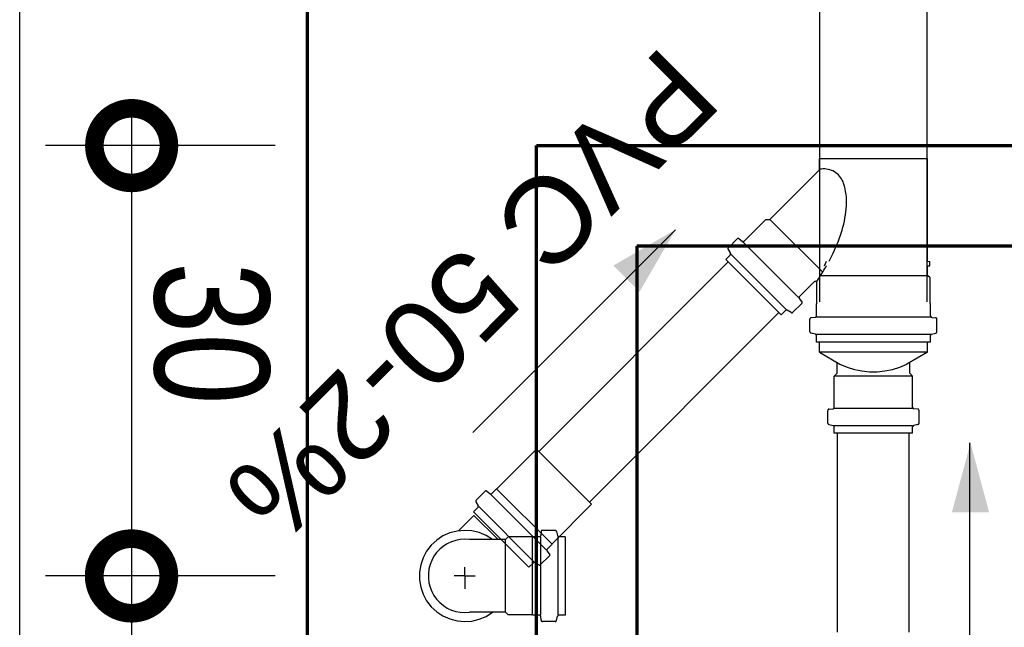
# Model space of a CAD drawing. Header units: millimetres. Extents: x -20654 to 2526, y -8238 to 977.
# Tile 24 of 219: x -10327.629 to -10326.943, y -4118.798 to -4118.374. Entities that reach past the tile are written whole.
import ezdxf

# ---------------------------------------------------------------- set-up
doc = ezdxf.new("R2010")
doc.units = ezdxf.units.MM
doc.linetypes.add('HIDDEN2', pattern=[0.47625, 0.3175, -0.15875])
for name, color, linetype in [('01 CONTORNO_dwg', 252, 'Continuous'), ('P-PIPE-IDEN', 7, 'Continuous'), ('Simbolos', 7, 'Continuous'), ('Simbolos_int', 8, 'Continuous'), ('TQ-Condutos', 3, 'Continuous'), ('TQ-Conexões', 7, 'Continuous')]:
    doc.layers.add(name, color=color, linetype=linetype)
doc.styles.add('Arial_4', font='arial.ttf', dxfattribs={"width": 0.8, "height": 0.07})
doc.styles.add('Arial_5', font='arial.ttf', dxfattribs={"height": 0.0825})

# ---------------------------------------------------------------- blocks, each defined once
blk = doc.blocks.new('terreo')
at = {"layer": '01 CONTORNO_dwg', "lineweight": 70}
for p, q in [((-16937.24, -105.13), (-16937.24, -8945.13)), ((-16777.24, -2265.13), (-16777.24, -265.13)), ((-16777.24, -265.13), (-16253.43, -265.13)), ((-16707.24, -335.13), (-16707.24, -935.13)), ((-16090.79, -335.13), (-16707.24, -335.13))]:
    blk.add_line(p, q, dxfattribs=at)
blk = doc.blocks.new('_DotSmall')
at = {"color": 0, "linetype": 'ByBlock', "const_width": 0.5}
blk.add_lwpolyline([(-0.0625, 0, 1), (0.0625, 0, 1)], format="xyb", close=True, dxfattribs=at)

msp = doc.modelspace()

# ---------------------------------------------------------------- hatches: boundary and pattern name
at = {"layer": 'P-PIPE-IDEN'}
for points in [[(-10327.17203, -4118.52048), (-10327.21533, -4118.54548), (-10327.19703, -4118.56378)], [(-10326.9662, -4118.66914), (-10326.97914, -4118.71743), (-10326.95326, -4118.71743)]]:
    msp.add_hatch(color=256, dxfattribs=at).paths.add_polyline_path(points)

# ---------------------------------------------------------------- linework, layer by layer
for p, q in [((-10327.55134, -4118.44188), (-10327.55134, -4118.88188)), ((-10327.45134, -4118.46188), (-10327.61134, -4118.46188)), ((-10327.4515, -4118.76188), (-10327.6115, -4118.76188)), ((-10327.45134, -4118.76188), (-10327.61134, -4118.76188))]:
    msp.add_line(p, q)
for points in [[(-10327.31342, -4118.66187), (-10327.17203, -4118.52048)], [(-10326.96667, -4118.86914), (-10326.96667, -4118.66914)]]:
    msp.add_lwpolyline(points, dxfattribs=at)
at = {"layer": 'Simbolos'}
for p, q in [((-10327.07164, -4118.47878), (-10327.07164, -4118.47088)), ((-10326.99614, -4118.54253), (-10326.99614, -4118.47088)), ((-10327.10616, -4118.5133), (-10327.07164, -4118.47878)), ((-10327.12418, -4118.52849), (-10327.10899, -4118.5133)), ((-10327.10899, -4118.5133), (-10327.10616, -4118.5133)), ((-10327.13509, -4118.53311), (-10327.12889, -4118.52691)), ((-10327.12754, -4118.52685), (-10327.12553, -4118.52854)), ((-10327.13525, -4118.53431), (-10327.13371, -4118.53698)), ((-10327.13695, -4118.54126), (-10327.13387, -4118.53818)), ((-10327.09827, -4118.57994), (-10327.13695, -4118.54126)), ((-10327.06808, -4118.54573), (-10327.06654, -4118.54253)), ((-10326.99614, -4118.54253), (-10326.99464, -4118.54266)), ((-10326.99464, -4118.5456), (-10326.99464, -4118.54266)), ((-10326.99614, -4118.54573), (-10326.99464, -4118.5456)), ((-10326.99614, -4118.55233), (-10326.99614, -4118.54573)), ((-10327.0855, -4118.56716), (-10327.07515, -4118.55681)), ((-10326.99434, -4118.55413), (-10326.99614, -4118.55233)), ((-10326.99434, -4118.57188), (-10326.99434, -4118.55413)), ((-10327.07344, -4118.57188), (-10327.07344, -4118.55752)), ((-10327.08386, -4118.57053), (-10327.08556, -4118.56851)), ((-10327.09827, -4118.57994), (-10327.0952, -4118.57686)), ((-10327.09133, -4118.57824), (-10327.09399, -4118.5767)), ((-10327.09012, -4118.57808), (-10327.08392, -4118.57188)), ((-10327.07369, -4118.57213), (-10327.07344, -4118.57188)), ((-10327.07369, -4118.58061), (-10327.07369, -4118.57213)), ((-10326.99409, -4118.57213), (-10326.99434, -4118.57188)), ((-10326.99409, -4118.58061), (-10326.99409, -4118.57213)), ((-10327.07819, -4118.59159), (-10327.07819, -4118.58284)), ((-10327.0746, -4118.58161), (-10327.07728, -4118.58184)), ((-10326.99318, -4118.58161), (-10326.9905, -4118.58184)), ((-10326.98959, -4118.59159), (-10326.98959, -4118.58284)), ((-10327.07443, -4118.59336), (-10327.07745, -4118.59255)), ((-10327.07369, -4118.59888), (-10327.07369, -4118.59433)), ((-10326.99409, -4118.59888), (-10326.99409, -4118.59433)), ((-10326.99335, -4118.59336), (-10326.99033, -4118.59255)), ((-10326.99409, -4118.59888), (-10327.07369, -4118.59888)), ((-10327.07164, -4118.60588), (-10327.07164, -4118.59888)), ((-10326.99614, -4118.60588), (-10326.99614, -4118.59888)), ((-10327.07164, -4118.60588), (-10327.05724, -4118.61419)), ((-10326.99614, -4118.60588), (-10327.01054, -4118.61419)), ((-10327.05924, -4118.62055), (-10327.05924, -4118.61304)), ((-10327.00854, -4118.62055), (-10327.00854, -4118.61304)), ((-10327.06124, -4118.62255), (-10327.05924, -4118.62055)), ((-10327.06124, -4118.64431), (-10327.06124, -4118.62255)), ((-10327.00654, -4118.62255), (-10327.00854, -4118.62055)), ((-10327.00654, -4118.64431), (-10327.00654, -4118.62255)), ((-10327.06569, -4118.6553), (-10327.06569, -4118.64654)), ((-10327.06478, -4118.64554), (-10327.06215, -4118.64531)), ((-10327.003, -4118.64554), (-10327.00563, -4118.64531)), ((-10327.00209, -4118.6553), (-10327.00209, -4118.64654)), ((-10327.06495, -4118.65627), (-10327.06198, -4118.65706)), ((-10327.06124, -4118.66238), (-10327.06124, -4118.65803)), ((-10327.00654, -4118.66238), (-10327.00654, -4118.65803)), ((-10327.00283, -4118.65627), (-10327.0058, -4118.65706)), ((-10327.00654, -4118.66238), (-10327.06124, -4118.66238)), ((-10327.29651, -4118.7011), (-10327.2689, -4118.67349)), ((-10327.30011, -4118.70441), (-10327.2968, -4118.7011)), ((-10327.2968, -4118.7011), (-10327.29651, -4118.7011)), ((-10327.31102, -4118.70903), (-10327.30483, -4118.70284)), ((-10327.30348, -4118.70278), (-10327.30146, -4118.70447)), ((-10327.31288, -4118.71719), (-10327.30981, -4118.71411)), ((-10327.31119, -4118.71024), (-10327.30965, -4118.7129)), ((-10327.25812, -4118.7395), (-10327.23051, -4118.71188)), ((-10327.32324, -4118.73037), (-10327.31257, -4118.7197)), ((-10327.27421, -4118.75586), (-10327.31288, -4118.71719)), ((-10327.28864, -4118.73472), (-10327.29045, -4118.73653)), ((-10327.27184, -4118.73472), (-10327.28864, -4118.73472)), ((-10327.27165, -4118.73452), (-10327.27184, -4118.73472)), ((-10327.26696, -4118.73452), (-10327.27165, -4118.73452)), ((-10327.26573, -4118.73099), (-10327.26597, -4118.73361)), ((-10327.25597, -4118.73008), (-10327.26474, -4118.73008)), ((-10327.25501, -4118.73081), (-10327.25422, -4118.73378)), ((-10327.24889, -4118.73452), (-10327.25325, -4118.73452)), ((-10327.24889, -4118.73452), (-10327.24889, -4118.78923)), ((-10327.29045, -4118.73653), (-10327.31571, -4118.73653)), ((-10327.26143, -4118.74309), (-10327.25812, -4118.73978)), ((-10327.25812, -4118.73978), (-10327.25812, -4118.7395)), ((-10327.26605, -4118.754), (-10327.25986, -4118.74781)), ((-10327.25979, -4118.74646), (-10327.26149, -4118.74444)), ((-10327.27421, -4118.75586), (-10327.27113, -4118.75279)), ((-10327.26726, -4118.75417), (-10327.26992, -4118.75263)), ((-10327.29045, -4118.78722), (-10327.31571, -4118.78722)), ((-10327.28864, -4118.78903), (-10327.29045, -4118.78722)), ((-10327.27184, -4118.78903), (-10327.28864, -4118.78903)), ((-10327.27165, -4118.78923), (-10327.27184, -4118.78903)), ((-10327.26696, -4118.78923), (-10327.27165, -4118.78923)), ((-10327.26573, -4118.79276), (-10327.26597, -4118.79014)), ((-10327.25501, -4118.79294), (-10327.25422, -4118.78997)), ((-10327.24889, -4118.78923), (-10327.25325, -4118.78923)), ((-10327.25597, -4118.79367), (-10327.26474, -4118.79367))]:
    msp.add_line(p, q, dxfattribs=at)
for points in [[(-10327.07117, -4118.47839), (-10327.07122, -4118.4784), (-10327.07128, -4118.47841), (-10327.07133, -4118.47842), (-10327.07138, -4118.47843), (-10327.07144, -4118.47844), (-10327.07149, -4118.47845), (-10327.07154, -4118.47846), (-10327.0716, -4118.47848), (-10327.07165, -4118.47849)], [(-10327.0611, -4118.48012), (-10327.06212, -4118.47957), (-10327.06318, -4118.47911), (-10327.06428, -4118.47873), (-10327.0654, -4118.47844), (-10327.06655, -4118.47824), (-10327.0677, -4118.47814), (-10327.06886, -4118.47813), (-10327.07002, -4118.47821), (-10327.07116, -4118.47839)], [(-10327.05473, -4118.48811), (-10327.05513, -4118.48702), (-10327.05562, -4118.48597), (-10327.05618, -4118.48495), (-10327.05683, -4118.48399), (-10327.05755, -4118.48309), (-10327.05835, -4118.48224), (-10327.05921, -4118.48146), (-10327.06013, -4118.48075), (-10327.0611, -4118.48012)], [(-10327.05285, -4118.50593), (-10327.05269, -4118.50393), (-10327.05263, -4118.50193), (-10327.05266, -4118.49992), (-10327.05278, -4118.49792), (-10327.05299, -4118.49593), (-10327.0533, -4118.49395), (-10327.05369, -4118.49198), (-10327.05417, -4118.49003), (-10327.05473, -4118.48811)], [(-10327.05712, -4118.52494), (-10327.05641, -4118.52288), (-10327.05577, -4118.52081), (-10327.05518, -4118.51872), (-10327.05464, -4118.51662), (-10327.05417, -4118.5145), (-10327.05375, -4118.51238), (-10327.05339, -4118.51024), (-10327.05309, -4118.50809), (-10327.05285, -4118.50593)], [(-10327.12755, -4118.52685), (-10327.12769, -4118.52675), (-10327.12783, -4118.52668), (-10327.12799, -4118.52664), (-10327.12816, -4118.52662), (-10327.12832, -4118.52662), (-10327.12848, -4118.52666), (-10327.12863, -4118.52672), (-10327.12878, -4118.5268), (-10327.1289, -4118.52691)], [(-10327.12553, -4118.52854), (-10327.12539, -4118.52864), (-10327.12524, -4118.52871), (-10327.12509, -4118.52875), (-10327.12492, -4118.52877), (-10327.12476, -4118.52877), (-10327.1246, -4118.52873), (-10327.12444, -4118.52867), (-10327.1243, -4118.52859), (-10327.12418, -4118.52848)], [(-10327.0649, -4118.54253), (-10327.06391, -4118.54063), (-10327.06295, -4118.53872), (-10327.06202, -4118.53679), (-10327.06112, -4118.53485), (-10327.06026, -4118.53289), (-10327.05942, -4118.53092), (-10327.05862, -4118.52894), (-10327.05785, -4118.52694), (-10327.05711, -4118.52494)], [(-10327.1351, -4118.5331), (-10327.1352, -4118.53321), (-10327.13527, -4118.53333), (-10327.13533, -4118.53346), (-10327.13537, -4118.5336), (-10327.13539, -4118.53375), (-10327.13539, -4118.53389), (-10327.13537, -4118.53404), (-10327.13532, -4118.53417), (-10327.13526, -4118.53431)], [(-10327.13388, -4118.53818), (-10327.13378, -4118.53807), (-10327.1337, -4118.53795), (-10327.13364, -4118.53782), (-10327.13361, -4118.53768), (-10327.13359, -4118.53753), (-10327.13359, -4118.53739), (-10327.13361, -4118.53724), (-10327.13366, -4118.53711), (-10327.13372, -4118.53698)], [(-10327.07373, -4118.55681), (-10327.07303, -4118.55581), (-10327.07234, -4118.5548), (-10327.07166, -4118.5538), (-10327.07099, -4118.55278), (-10327.07032, -4118.55176), (-10327.06967, -4118.55073), (-10327.06902, -4118.54969), (-10327.06839, -4118.54865), (-10327.06776, -4118.54761)], [(-10327.06776, -4118.54761), (-10327.06764, -4118.5474), (-10327.06752, -4118.54719), (-10327.06739, -4118.54698), (-10327.06727, -4118.54677), (-10327.06715, -4118.54656), (-10327.06703, -4118.54635), (-10327.06691, -4118.54614), (-10327.06679, -4118.54593), (-10327.06667, -4118.54572)], [(-10327.07344, -4118.55752), (-10327.07345, -4118.55738), (-10327.07348, -4118.55726), (-10327.07352, -4118.55713), (-10327.07358, -4118.55702), (-10327.07365, -4118.55691), (-10327.07374, -4118.55681), (-10327.07384, -4118.55672), (-10327.07394, -4118.55665), (-10327.07406, -4118.55659), (-10327.07419, -4118.55655), (-10327.07431, -4118.55652), (-10327.07444, -4118.55652), (-10327.07457, -4118.55652), (-10327.0747, -4118.55655), (-10327.07483, -4118.55659), (-10327.07494, -4118.55665), (-10327.07505, -4118.55672), (-10327.07515, -4118.55681)], [(-10327.0855, -4118.56716), (-10327.08561, -4118.56728), (-10327.08569, -4118.56742), (-10327.08575, -4118.56758), (-10327.08579, -4118.56774), (-10327.08579, -4118.5679), (-10327.08577, -4118.56807), (-10327.08573, -4118.56823), (-10327.08566, -4118.56837), (-10327.08556, -4118.56851)], [(-10327.08393, -4118.57187), (-10327.08382, -4118.57175), (-10327.08374, -4118.57161), (-10327.08368, -4118.57145), (-10327.08364, -4118.57129), (-10327.08364, -4118.57113), (-10327.08366, -4118.57096), (-10327.0837, -4118.5708), (-10327.08377, -4118.57066), (-10327.08387, -4118.57052)], [(-10327.09399, -4118.5767), (-10327.09413, -4118.57664), (-10327.09426, -4118.57659), (-10327.09441, -4118.57657), (-10327.09455, -4118.57657), (-10327.0947, -4118.57659), (-10327.09484, -4118.57663), (-10327.09497, -4118.57668), (-10327.09509, -4118.57676), (-10327.0952, -4118.57686)], [(-10327.09133, -4118.57823), (-10327.0912, -4118.57829), (-10327.09106, -4118.57834), (-10327.09092, -4118.57836), (-10327.09078, -4118.57836), (-10327.09063, -4118.57834), (-10327.09049, -4118.5783), (-10327.09036, -4118.57825), (-10327.09024, -4118.57817), (-10327.09013, -4118.57807)], [(-10327.07728, -4118.58184), (-10327.07744, -4118.58187), (-10327.0776, -4118.58192), (-10327.07774, -4118.582), (-10327.07787, -4118.5821), (-10327.07798, -4118.58222), (-10327.07807, -4118.58236), (-10327.07814, -4118.58251), (-10327.07818, -4118.58267), (-10327.07819, -4118.58284)], [(-10327.07461, -4118.5816), (-10327.07444, -4118.58157), (-10327.07429, -4118.58152), (-10327.07414, -4118.58144), (-10327.07402, -4118.58134), (-10327.0739, -4118.58122), (-10327.07381, -4118.58108), (-10327.07375, -4118.58093), (-10327.07371, -4118.58077), (-10327.07369, -4118.58061)], [(-10326.99409, -4118.58061), (-10326.99408, -4118.58077), (-10326.99404, -4118.58093), (-10326.99397, -4118.58108), (-10326.99388, -4118.58122), (-10326.99377, -4118.58134), (-10326.99364, -4118.58144), (-10326.9935, -4118.58152), (-10326.99334, -4118.58157), (-10326.99318, -4118.5816)], [(-10326.98959, -4118.58284), (-10326.98961, -4118.58267), (-10326.98965, -4118.58251), (-10326.98971, -4118.58236), (-10326.9898, -4118.58222), (-10326.98992, -4118.5821), (-10326.99004, -4118.582), (-10326.99019, -4118.58192), (-10326.99034, -4118.58187), (-10326.99051, -4118.58184)], [(-10327.07819, -4118.59159), (-10327.07818, -4118.59173), (-10327.07815, -4118.59187), (-10327.0781, -4118.59201), (-10327.07803, -4118.59213), (-10327.07794, -4118.59225), (-10327.07784, -4118.59235), (-10327.07772, -4118.59244), (-10327.07759, -4118.5925), (-10327.07745, -4118.59255)], [(-10326.99034, -4118.59255), (-10326.9902, -4118.5925), (-10326.99007, -4118.59244), (-10326.98995, -4118.59235), (-10326.98985, -4118.59225), (-10326.98976, -4118.59213), (-10326.98969, -4118.59201), (-10326.98964, -4118.59187), (-10326.9896, -4118.59173), (-10326.98959, -4118.59159)], [(-10327.07369, -4118.59433), (-10327.0737, -4118.59418), (-10327.07374, -4118.59404), (-10327.07379, -4118.5939), (-10327.07386, -4118.59378), (-10327.07395, -4118.59366), (-10327.07405, -4118.59356), (-10327.07417, -4118.59347), (-10327.0743, -4118.59341), (-10327.07444, -4118.59336)], [(-10326.99335, -4118.59336), (-10326.99349, -4118.59341), (-10326.99362, -4118.59347), (-10326.99374, -4118.59356), (-10326.99384, -4118.59366), (-10326.99393, -4118.59378), (-10326.994, -4118.5939), (-10326.99405, -4118.59404), (-10326.99408, -4118.59418), (-10326.99409, -4118.59433)], [(-10327.05724, -4118.61419), (-10327.0523, -4118.61628), (-10327.04718, -4118.61787), (-10327.04192, -4118.61894), (-10327.03658, -4118.61948), (-10327.03121, -4118.61948), (-10327.02587, -4118.61894), (-10327.02061, -4118.61787), (-10327.01549, -4118.61628), (-10327.01054, -4118.61419)], [(-10327.06478, -4118.64554), (-10327.06494, -4118.64557), (-10327.0651, -4118.64562), (-10327.06524, -4118.6457), (-10327.06537, -4118.6458), (-10327.06548, -4118.64592), (-10327.06557, -4118.64606), (-10327.06564, -4118.64621), (-10327.06568, -4118.64637), (-10327.06569, -4118.64654)], [(-10327.06216, -4118.6453), (-10327.06199, -4118.64527), (-10327.06184, -4118.64522), (-10327.06169, -4118.64514), (-10327.06157, -4118.64504), (-10327.06145, -4118.64492), (-10327.06136, -4118.64478), (-10327.0613, -4118.64463), (-10327.06126, -4118.64447), (-10327.06124, -4118.64431)], [(-10327.00654, -4118.64431), (-10327.00653, -4118.64447), (-10327.00649, -4118.64463), (-10327.00642, -4118.64478), (-10327.00633, -4118.64492), (-10327.00622, -4118.64504), (-10327.00609, -4118.64514), (-10327.00595, -4118.64522), (-10327.00579, -4118.64527), (-10327.00563, -4118.6453)], [(-10327.00209, -4118.64654), (-10327.00211, -4118.64637), (-10327.00215, -4118.64621), (-10327.00221, -4118.64606), (-10327.0023, -4118.64592), (-10327.00242, -4118.6458), (-10327.00254, -4118.6457), (-10327.00269, -4118.64562), (-10327.00284, -4118.64557), (-10327.00301, -4118.64554)], [(-10327.06569, -4118.6553), (-10327.06568, -4118.65544), (-10327.06565, -4118.65558), (-10327.0656, -4118.65572), (-10327.06553, -4118.65584), (-10327.06544, -4118.65596), (-10327.06534, -4118.65606), (-10327.06522, -4118.65615), (-10327.06509, -4118.65621), (-10327.06495, -4118.65626)], [(-10327.06124, -4118.65803), (-10327.06125, -4118.65788), (-10327.06129, -4118.65774), (-10327.06134, -4118.6576), (-10327.06141, -4118.65748), (-10327.0615, -4118.65736), (-10327.0616, -4118.65726), (-10327.06172, -4118.65717), (-10327.06185, -4118.65711), (-10327.06199, -4118.65706)], [(-10327.0058, -4118.65706), (-10327.00594, -4118.65711), (-10327.00607, -4118.65717), (-10327.00619, -4118.65726), (-10327.00629, -4118.65736), (-10327.00638, -4118.65748), (-10327.00645, -4118.6576), (-10327.0065, -4118.65774), (-10327.00653, -4118.65788), (-10327.00654, -4118.65803)], [(-10327.00284, -4118.65626), (-10327.0027, -4118.65621), (-10327.00257, -4118.65615), (-10327.00245, -4118.65606), (-10327.00235, -4118.65596), (-10327.00226, -4118.65584), (-10327.00219, -4118.65572), (-10327.00214, -4118.65558), (-10327.0021, -4118.65544), (-10327.00209, -4118.6553)], [(-10327.30348, -4118.70278), (-10327.30361, -4118.70268), (-10327.30376, -4118.70261), (-10327.30392, -4118.70257), (-10327.30408, -4118.70255), (-10327.30425, -4118.70255), (-10327.30441, -4118.70259), (-10327.30456, -4118.70265), (-10327.3047, -4118.70273), (-10327.30483, -4118.70284)], [(-10327.30146, -4118.70447), (-10327.30132, -4118.70456), (-10327.30117, -4118.70463), (-10327.30102, -4118.70468), (-10327.30085, -4118.7047), (-10327.30069, -4118.70469), (-10327.30053, -4118.70466), (-10327.30037, -4118.7046), (-10327.30023, -4118.70451), (-10327.30011, -4118.70441)], [(-10327.31102, -4118.70903), (-10327.31112, -4118.70914), (-10327.3112, -4118.70927), (-10327.31126, -4118.7094), (-10327.3113, -4118.70954), (-10327.31132, -4118.70968), (-10327.31131, -4118.70983), (-10327.31129, -4118.70997), (-10327.31125, -4118.71011), (-10327.31118, -4118.71024)], [(-10327.30981, -4118.71411), (-10327.30971, -4118.714), (-10327.30963, -4118.71388), (-10327.30958, -4118.71374), (-10327.30954, -4118.71361), (-10327.30952, -4118.71346), (-10327.30952, -4118.71332), (-10327.30954, -4118.71317), (-10327.30959, -4118.71303), (-10327.30965, -4118.7129)], [(-10327.26696, -4118.73452), (-10327.2668, -4118.73451), (-10327.26664, -4118.73447), (-10327.26649, -4118.7344), (-10327.26635, -4118.73431), (-10327.26623, -4118.7342), (-10327.26613, -4118.73407), (-10327.26605, -4118.73393), (-10327.266, -4118.73377), (-10327.26597, -4118.73361)], [(-10327.26473, -4118.73007), (-10327.26489, -4118.73009), (-10327.26505, -4118.73013), (-10327.2652, -4118.73019), (-10327.26534, -4118.73028), (-10327.26546, -4118.73039), (-10327.26557, -4118.73052), (-10327.26564, -4118.73067), (-10327.2657, -4118.73082), (-10327.26573, -4118.73099)], [(-10327.25501, -4118.73081), (-10327.25506, -4118.73068), (-10327.25512, -4118.73055), (-10327.25521, -4118.73043), (-10327.25531, -4118.73033), (-10327.25543, -4118.73024), (-10327.25555, -4118.73017), (-10327.25569, -4118.73012), (-10327.25583, -4118.73008), (-10327.25598, -4118.73007)], [(-10327.25421, -4118.73379), (-10327.25416, -4118.73392), (-10327.25409, -4118.73405), (-10327.25401, -4118.73417), (-10327.2539, -4118.73427), (-10327.25379, -4118.73436), (-10327.25366, -4118.73443), (-10327.25353, -4118.73449), (-10327.25338, -4118.73452), (-10327.25324, -4118.73453)], [(-10327.3157, -4118.73653), (-10327.31891, -4118.73633), (-10327.32211, -4118.73653), (-10327.32526, -4118.73713), (-10327.32831, -4118.73812), (-10327.33121, -4118.73949), (-10327.33392, -4118.74121), (-10327.33639, -4118.74325), (-10327.33858, -4118.74559), (-10327.34047, -4118.74819), (-10327.34201, -4118.751), (-10327.34319, -4118.75398), (-10327.34399, -4118.75709), (-10327.34439, -4118.76027), (-10327.34439, -4118.76348), (-10327.34399, -4118.76666), (-10327.34319, -4118.76977), (-10327.34201, -4118.77275), (-10327.34047, -4118.77556), (-10327.33858, -4118.77816), (-10327.33639, -4118.7805), (-10327.33392, -4118.78254), (-10327.33121, -4118.78426), (-10327.32831, -4118.78563), (-10327.32526, -4118.78662), (-10327.32211, -4118.78722), (-10327.31891, -4118.78743), (-10327.3157, -4118.78723)], [(-10327.26143, -4118.74309), (-10327.26153, -4118.74321), (-10327.26162, -4118.74335), (-10327.26168, -4118.74351), (-10327.26171, -4118.74367), (-10327.26172, -4118.74383), (-10327.2617, -4118.744), (-10327.26165, -4118.74415), (-10327.26158, -4118.7443), (-10327.26149, -4118.74444)], [(-10327.25986, -4118.74781), (-10327.25975, -4118.74769), (-10327.25967, -4118.74754), (-10327.25961, -4118.74739), (-10327.25957, -4118.74723), (-10327.25957, -4118.74706), (-10327.25959, -4118.7469), (-10327.25963, -4118.74674), (-10327.2597, -4118.7466), (-10327.2598, -4118.74646)], [(-10327.26992, -4118.75263), (-10327.27005, -4118.75257), (-10327.27019, -4118.75252), (-10327.27034, -4118.7525), (-10327.27048, -4118.7525), (-10327.27062, -4118.75252), (-10327.27076, -4118.75256), (-10327.2709, -4118.75262), (-10327.27102, -4118.75269), (-10327.27113, -4118.75279)], [(-10327.26726, -4118.75416), (-10327.26713, -4118.75423), (-10327.26699, -4118.75427), (-10327.26685, -4118.75429), (-10327.2667, -4118.7543), (-10327.26656, -4118.75428), (-10327.26642, -4118.75424), (-10327.26628, -4118.75418), (-10327.26616, -4118.7541), (-10327.26605, -4118.754)], [(-10327.26597, -4118.79014), (-10327.266, -4118.78998), (-10327.26605, -4118.78983), (-10327.26613, -4118.78968), (-10327.26623, -4118.78955), (-10327.26635, -4118.78944), (-10327.26649, -4118.78935), (-10327.26664, -4118.78928), (-10327.2668, -4118.78924), (-10327.26696, -4118.78923)], [(-10327.25324, -4118.78922), (-10327.25338, -4118.78923), (-10327.25353, -4118.78927), (-10327.25366, -4118.78932), (-10327.25379, -4118.78939), (-10327.2539, -4118.78948), (-10327.25401, -4118.78958), (-10327.25409, -4118.7897), (-10327.25416, -4118.78983), (-10327.25421, -4118.78996)], [(-10327.26573, -4118.79276), (-10327.2657, -4118.79293), (-10327.26564, -4118.79308), (-10327.26557, -4118.79323), (-10327.26546, -4118.79336), (-10327.26534, -4118.79347), (-10327.2652, -4118.79356), (-10327.26505, -4118.79362), (-10327.26489, -4118.79366), (-10327.26473, -4118.79368)], [(-10327.25598, -4118.79368), (-10327.25583, -4118.79367), (-10327.25569, -4118.79363), (-10327.25555, -4118.79358), (-10327.25543, -4118.79351), (-10327.25531, -4118.79342), (-10327.25521, -4118.79332), (-10327.25512, -4118.7932), (-10327.25506, -4118.79307), (-10327.25501, -4118.79294)]]:
    msp.add_lwpolyline(points, dxfattribs=at)
at = {"layer": 'Simbolos_int'}
for p, q in [((-10327.07164, -4118.47088), (-10326.99614, -4118.47088)), ((-10327.0693, -4118.55015), (-10327.10616, -4118.5133)), ((-10327.08615, -4118.56781), (-10327.12482, -4118.52913)), ((-10327.09465, -4118.57632), (-10327.13333, -4118.53764)), ((-10327.07069, -4118.55233), (-10326.99614, -4118.55233)), ((-10326.99409, -4118.58153), (-10327.07369, -4118.58153)), ((-10326.99409, -4118.59356), (-10327.07369, -4118.59356)), ((-10326.99614, -4118.60588), (-10327.07164, -4118.60588)), ((-10327.00654, -4118.62255), (-10327.06124, -4118.62255)), ((-10327.00654, -4118.64523), (-10327.06124, -4118.64523)), ((-10327.00654, -4118.65726), (-10327.06124, -4118.65726)), ((-10327.23051, -4118.71188), (-10327.2689, -4118.67349)), ((-10327.25812, -4118.73978), (-10327.2968, -4118.7011)), ((-10327.26208, -4118.74374), (-10327.30076, -4118.70506)), ((-10327.27058, -4118.75224), (-10327.30926, -4118.71357)), ((-10327.29574, -4118.73653), (-10327.31257, -4118.7197)), ((-10327.27165, -4118.78923), (-10327.27165, -4118.73452)), ((-10327.26605, -4118.73452), (-10327.26605, -4118.78923)), ((-10327.25401, -4118.73452), (-10327.25401, -4118.78923)), ((-10327.29045, -4118.78722), (-10327.29045, -4118.73653)), ((-10327.31889, -4118.76188), (-10327.31889, -4118.75571)), ((-10327.31889, -4118.76188), (-10327.32645, -4118.76188)), ((-10327.31889, -4118.76188), (-10327.31889, -4118.7708)), ((-10327.31889, -4118.76188), (-10327.31171, -4118.76188))]:
    msp.add_line(p, q, dxfattribs=at)
msp.add_lwpolyline([(-10327.2997, -4118.73652), (-10327.3041, -4118.73373), (-10327.30891, -4118.73168), (-10327.31398, -4118.73046), (-10327.31919, -4118.73008), (-10327.32439, -4118.73055), (-10327.32944, -4118.73187), (-10327.33421, -4118.734), (-10327.33856, -4118.73689), (-10327.34238, -4118.74044), (-10327.34558, -4118.74457), (-10327.34805, -4118.74917), (-10327.34973, -4118.75411), (-10327.35059, -4118.75926), (-10327.35059, -4118.76449), (-10327.34973, -4118.76964), (-10327.34805, -4118.77458), (-10327.34558, -4118.77918), (-10327.34238, -4118.78331), (-10327.33856, -4118.78686), (-10327.33421, -4118.78975), (-10327.32944, -4118.79188), (-10327.32439, -4118.7932), (-10327.31919, -4118.79367), (-10327.31398, -4118.79329), (-10327.30891, -4118.79207), (-10327.3041, -4118.79003), (-10327.2997, -4118.78723)], dxfattribs=at)
at = {"layer": 'TQ-Condutos'}
for p, q in [((-10327.07139, -4118.57088), (-10327.07139, -4117.66182)), ((-10326.99639, -4118.57088), (-10326.99639, -4117.66182)), ((-10327.26738, -4118.67501), (-10327.13529, -4118.54292)), ((-10327.23203, -4118.71036), (-10327.09994, -4118.57827)), ((-10327.05889, -4118.80097), (-10327.05889, -4118.66238)), ((-10327.00889, -4118.80097), (-10327.00889, -4118.66238))]:
    msp.add_line(p, q, dxfattribs=at)
at = {"layer": 'TQ-Conexões', "color": 244, "linetype": 'HIDDEN2', "ltscale": 8, "true_color": 0x991b1e}
msp.add_lwpolyline([(-10327.62944, -4116.144), (-10324.13538, -4116.144), (-10324.13538, -4123.84906), (-10327.62944, -4123.84906)], close=True, dxfattribs=at)

# ---------------------------------------------------------------- block references
at = {"xscale": 0.104, "yscale": 0.104, "zscale": 0.104}
for p, rotation in [((-10327.55134, -4118.46188), 90), ((-10327.5515, -4118.76188), 90), ((-10327.55134, -4118.76188), 270)]:
    msp.add_blockref('_DotSmall', p, dxfattribs=dict(at, rotation=rotation))
at = {"layer": '01 CONTORNO_dwg', "xscale": 0.001, "yscale": 0.001, "zscale": 0.001}
msp.add_blockref('terreo', (-10310.49166, -4118.19674), dxfattribs=at)

# ---------------------------------------------------------------- texts
at = {"layer": 'P-PIPE-IDEN', "insert": (-10327.138, -4118.43277), "char_height": 0.06, "width": 0.4919113, "attachment_point": 1, "rotation": 225, "style": 'Arial_5'}
msp.add_mtext('PVC 50-2%', dxfattribs=at)

# ---------------------------------------------------------------- next in the draw order: texts
at = {"ltscale": 2, "insert": (-10327.49584, -4118.59278), "char_height": 0.08, "attachment_point": 5, "rotation": 270, "style": 'Arial_4', "bg_fill": 3, "box_fill_scale": 1.1, "bg_fill_color": 256, "bg_fill_true_color": 13158600, "bg_fill_transparency": 0}
msp.add_mtext('\\A1;30', dxfattribs=at)

doc.saveas('drawing.dxf')
